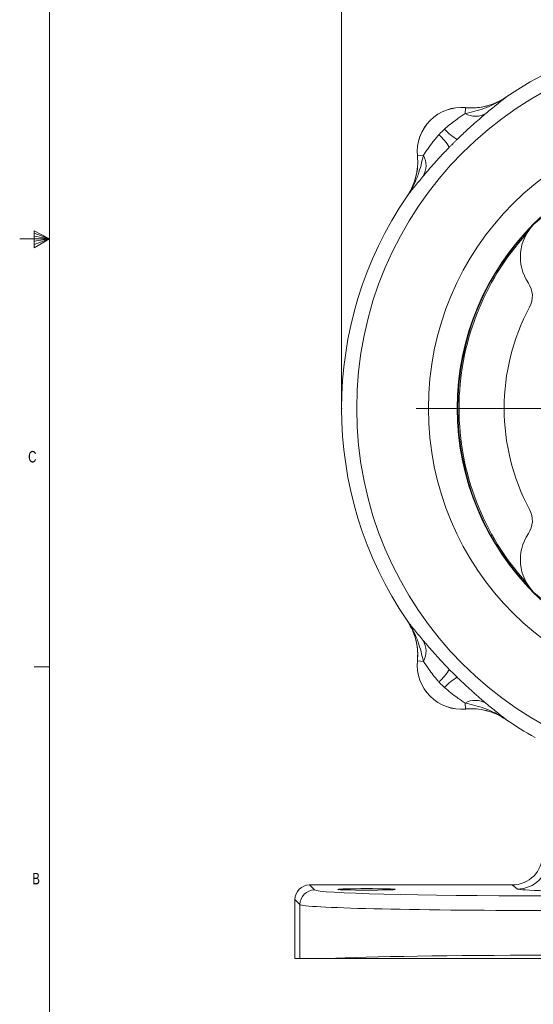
# Model space of a CAD drawing. Header units: inches. Extents: x 0.3 to 33.9, y 0.2 to 21.6.
# Tile 2 of 23: x 0.3 to 4.5, y 4.7 to 12.7. Entities that reach past the tile are written whole.
import ezdxf

# ---------------------------------------------------------------- set-up
doc = ezdxf.new("R2010")
doc.units = ezdxf.units.IN
doc.header["$MEASUREMENT"] = 0
doc.header["$PDSIZE"] = -1
doc.layers.add('SLD-0', color=7, linetype='Continuous', lineweight=15)
doc.styles.add('SLDTEXTSTYLE0', font='TXT', dxfattribs={"width": 0.75})
doc.dimstyles.new('SLDDIMSTYLE0', dxfattribs={"dimtxt": 0.25, "dimasz": 0.13, "dimexe": 0, "dimexo": 0.0625, "dimgap": 0.0625, "dimtad": 0, "dimtih": 1, "dimtoh": 1, "dimrnd": 1e-09, "dimzin": 12, "dimdsep": 46, "dimtxsty": 'SLDTEXTSTYLE0', "dimsah": 1, "dimcen": 0.09, "dimadec": 0, "dimazin": 3, "dimtfac": 1, "dimtofl": 0, "dimtmove": 0, "dimatfit": 3, "dimfxl": 1, "dimfrac": 2, "dimtolj": 1, "dimtzin": 12, "dimarcsym": 0})

# ---------------------------------------------------------------- blocks, each defined once
blk = doc.blocks.new('_D')
at = {"layer": 'SLD-0'}
for p, q in [((2.9131, 9.5745), (2.9131, 14.5406)), ((5.9931, 12.0447), (5.9931, 14.5406)), ((2.9131, 14.4156), (3.9268, 14.4156)), ((4.0663, 14.4524), (4.0155, 14.4524)), ((4.0155, 14.4524), (4.0155, 14.0555)), ((4.8398, 14.4524), (4.8906, 14.4524)), ((4.8906, 14.4524), (4.8906, 14.0555)), ((5.9931, 14.4156), (4.9793, 14.4156)), ((4.0155, 14.0555), (4.0663, 14.0555)), ((4.8906, 14.0555), (4.8398, 14.0555))]:
    blk.add_line(p, q, dxfattribs=at)
for points in [[(2.9131, 14.4156), (3.0431, 14.3956), (3.0431, 14.4356)], [(5.9931, 14.4156), (5.8631, 14.4356), (5.8631, 14.3956)]]:
    blk.add_solid(points, dxfattribs=at)
at = {"layer": 'SLD-0', "char_height": 0.25, "attachment_point": 1, "style": 'SLDTEXTSTYLE0'}
for s, insert in [('3.08', (4.0282, 14.8254, 0.0039)), ('78.2', (4.1298, 14.3778, 0.0039))]:
    blk.add_mtext(s, dxfattribs=dict(at, insert=insert))
blk = doc.blocks.new('SW_CENTERMARKSYMBOL_0')
at = {"layer": 'SLD-0', "color": 0}
for p, q in [((0, 0.2), (0, 2.4701)), ((0, 0), (0, 0.1)), ((-0.2, 0), (-2.4701, 0)), ((0, 0), (-0.1, 0)), ((0, 0), (0, -0.1)), ((0, 0), (0.1, 0)), ((0.2, 0), (2.4701, 0)), ((0, -0.2), (0, -2.4701))]:
    blk.add_line(p, q, dxfattribs=at)

msp = doc.modelspace()

# ---------------------------------------------------------------- linework, layer by layer
at = {"color": 7, "linetype": 'Continuous', "lineweight": 0}
for p, q in [((0.5229, 21.4106), (0.5229, 0.4106)), ((0.3989, 10.9761), (0.3989, 10.8373)), ((0.5229, 10.9106), (0.3989, 10.9761)), ((0.3989, 10.9577), (0.5229, 10.9106)), ((0.5229, 10.9106), (0.2798, 10.9106)), ((0.3989, 10.9337), (0.5229, 10.9106)), ((0.3989, 10.8373), (0.5229, 10.9106)), ((0.3989, 10.8646), (0.5229, 10.9106)), ((0.3989, 10.8914), (0.5229, 10.9106)), ((0.5229, 7.4106), (0.3979, 7.4106))]:
    msp.add_line(p, q, dxfattribs=at)
at = {"color": 7, "linetype": 'Continuous', "lineweight": 15}
for p, q in [((4.2569, 12.0686), (4.2481, 12.0629)), ((4.2569, 12.0686), (4.257, 12.0683)), ((3.9229, 11.9349), (3.9275, 11.9836)), ((3.9275, 11.9836), (3.9275, 11.9839)), ((3.5337, 11.5901), (3.534, 11.5901)), ((3.5827, 11.5947), (3.534, 11.5901)), ((3.4493, 11.2606), (3.449, 11.2607)), ((3.449, 7.7884), (3.4493, 7.7885)), ((3.449, 7.7884), (3.4547, 7.7796)), ((3.534, 7.459), (3.5337, 7.459)), ((3.5827, 7.4543), (3.534, 7.459)), ((3.9229, 7.1142), (3.9275, 7.0655)), ((3.9275, 7.0652), (3.9275, 7.0655)), ((4.257, 6.9808), (4.2569, 6.9805)), ((2.6514, 5.6262), (2.692, 5.5855)), ((2.6514, 5.6262), (4.3081, 5.6262)), ((4.3525, 5.5929), (4.3081, 5.6262)), ((2.5721, 5.4656), (2.5314, 5.5062)), ((2.5314, 5.0249), (2.5314, 5.5062)), ((2.5721, 5.0249), (2.5721, 5.4656)), ((2.5721, 5.0249), (2.5314, 5.0249)), ((2.7973, 5.0249), (2.5721, 5.0249))]:
    msp.add_line(p, q, dxfattribs=at)
for radius in [2.9561, 2.3701, 2.1338]:
    msp.add_circle((5.9931, 9.5245), radius, dxfattribs=at)
for centre, radius, start, end in [((5.9931, 9.5245), 3.08, 55.68866, 124.31134), ((3.8931, 11.6245), 0.361, 84.52223, 185.47777), ((3.8931, 11.6245), 0.3607, 84.51489, 185.48511), ((4.0066, 12.0854), 0.1722, 240.90304, 301.45399), ((3.4225, 11.4406), 0.4311, 30.49936, 48.25232), ((4.077, 12.0951), 0.4311, 221.74768, 239.50064), ((3.4322, 11.511), 0.1722, 328.54601, 29.09696), ((5.9931, 9.5245), 3.08, 145.68866, 214.31134), ((4.7556, 10.762), 0.38, 55.86943, 214.13057), ((5.9931, 9.5245), 2.1191, 137.68886, 180), ((4.2838, 10.4422), 0.19, 331.77076, 34.13057), ((5.9931, 9.5245), 1.75, 151.77076, 208.22924), ((5.9931, 9.5245), 2.1191, 180, 222.31114), ((4.2838, 8.6069), 0.19, 325.86943, 28.22924), ((4.7556, 8.2871), 0.38, 145.86943, 304.13057), ((3.4322, 7.5381), 0.1722, 330.90304, 31.45399), ((3.8931, 7.4245), 0.361, 174.52223, 275.47777), ((3.8931, 7.4245), 0.3607, 174.51489, 275.48511), ((3.4225, 7.6085), 0.4311, 311.74768, 329.50064), ((4.077, 6.9539), 0.4311, 120.49936, 138.25232), ((4.0066, 6.9637), 0.1722, 58.54601, 119.09696), ((5.9931, 9.5245), 3.08, 235.68866, 240.92686), ((4.3522, 5.8431), 0.2501, 270.06892, 359.94636), ((2.6921, 5.4655), 0.1201, 90.04597, 179.95403)]:
    msp.add_arc(centre, radius, start, end, dxfattribs=at)
at = {"color": 8, "linetype": 'Continuous', "lineweight": 15}
msp.add_arc((5.9931, 9.5245), 2.129, 135.79951, 224.20049, dxfattribs=at)
at = {"color": 7, "linetype": 'Continuous', "lineweight": 15}
for centre, major_axis, ratio, start_param, end_param in [((4.3079, 5.8763), (0.2002, -0.1501), 0.999049, 5.356262, 6.926144), ((2.6514, 5.5062), (-0.0849, 0.0849), 0.999315, 5.49813, 7.068241), ((4.5714, 5.5868), (1.88, 0), 0.026186, 3.167773, 4.712389), ((5.102, 5.5936), (0.75, 0), 0.026186, 3.176499, 4.712389), ((4.5714, 5.4669), (2, 0), 0.024615, 3.167773, 4.712389), ((4.5714, 5.0022), (2, 0), 0.024615, 1.570796, 2.661649)]:
    msp.add_ellipse(centre, major_axis=major_axis, ratio=ratio, start_param=start_param, end_param=end_param, dxfattribs=at)
msp.add_ellipse((3.1181, 5.5902), major_axis=(0.2344, 0), ratio=0.026186, dxfattribs=at)
for points, knots in [([(3.9229, 11.9349), (3.9765, 11.9476), (4.0608, 11.9676), (4.1723, 12.0151), (4.2291, 12.0487), (4.2568, 12.0681), (4.257, 12.0683)], [0, 0, 0, 0, 0.458943, 0.721865, 0.99767, 1, 1, 1, 1]), ([(3.9275, 11.9836), (3.956, 11.9823), (4.0139, 11.9796), (4.0994, 11.9947), (4.1824, 12.0227), (4.2319, 12.0529), (4.257, 12.0683)], [0, 0, 0, 0, 0.246206, 0.499999, 0.746205, 1, 1, 1, 1]), ([(4.229, 12.0515), (4.2068, 12.0394), (4.1596, 12.0137), (4.0833, 11.9916), (4.0043, 11.98), (3.9533, 11.9826), (3.9275, 11.9839)], [0, 0, 0, 0, 0.241066, 0.513053, 0.753661, 1, 1, 1, 1]), ([(4.257, 12.0683), (4.2569, 12.0682), (4.2443, 12.0586), (4.2193, 12.0391), (4.1688, 11.9989), (4.1253, 11.9626), (4.0964, 11.9385)], [0, 0, 0, 0, 0.002547, 0.254971, 0.506602, 1, 1, 1, 1]), ([(3.7553, 11.8081), (3.7588, 11.8112), (3.777, 11.8277), (3.8119, 11.8562), (3.8551, 11.8879), (3.8931, 11.9145), (3.9129, 11.9281), (3.9229, 11.9349)], [0, 0, 0, 0, 0.06151, 0.327969, 0.600279, 0.797253, 1, 1, 1, 1]), ([(4.0964, 11.9385), (4.0822, 11.9264), (4.0533, 11.9019), (3.9976, 11.8534), (3.9316, 11.7942), (3.883, 11.7475), (3.8582, 11.7237)], [0, 0, 0, 0, 0.21336, 0.43352, 0.711269, 1, 1, 1, 1]), ([(3.5827, 11.5947), (3.5893, 11.6044), (3.6029, 11.6241), (3.6245, 11.6551), (3.6455, 11.684), (3.6654, 11.7103), (3.6866, 11.7366), (3.7019, 11.7537), (3.7095, 11.7623)], [0, 0, 0, 0, 0.196553, 0.399577, 0.546778, 0.695321, 0.847205, 1, 1, 1, 1]), ([(3.7095, 11.7623), (3.7132, 11.7662), (3.7205, 11.7741), (3.7319, 11.7857), (3.7435, 11.7971), (3.7514, 11.8044), (3.7553, 11.8081)], [0, 0, 0, 0, 0.249854, 0.5, 0.749854, 1, 1, 1, 1]), ([(3.8582, 11.7237), (3.8528, 11.7184), (3.842, 11.7078), (3.8259, 11.6918), (3.8098, 11.6756), (3.7992, 11.6648), (3.7939, 11.6594)], [0, 0, 0, 0, 0.249819, 0.5, 0.74982, 1, 1, 1, 1]), ([(3.7939, 11.6594), (3.7894, 11.6547), (3.7639, 11.6285), (3.718, 11.5798), (3.6634, 11.5192), (3.6161, 11.4648), (3.5916, 11.4358), (3.5791, 11.4212)], [0, 0, 0, 0, 0.054789, 0.306864, 0.566571, 0.779999, 1, 1, 1, 1]), ([(3.5337, 11.5901), (3.5344, 11.5816), (3.5372, 11.5456), (3.5345, 11.4807), (3.5176, 11.4009), (3.4895, 11.3261), (3.4626, 11.2827), (3.449, 11.2607)], [0, 0, 0, 0, 0.073245, 0.312639, 0.558976, 0.776893, 1, 1, 1, 1]), ([(3.4493, 11.2606), (3.4495, 11.2608), (3.4689, 11.2885), (3.5025, 11.3453), (3.55, 11.4568), (3.57, 11.5411), (3.5827, 11.5947)], [0, 0, 0, 0, 0.00233, 0.278135, 0.541057, 1, 1, 1, 1]), ([(3.4493, 11.2606), (3.4512, 11.2634), (3.4685, 11.289), (3.4969, 11.3417), (3.5237, 11.4214), (3.5379, 11.5054), (3.5353, 11.5616), (3.534, 11.5901)], [0, 0, 0, 0, 0.028662, 0.26802, 0.51433, 0.753688, 1, 1, 1, 1]), ([(3.5791, 11.4212), (3.555, 11.3923), (3.5187, 11.3488), (3.4785, 11.2983), (3.459, 11.2733), (3.4494, 11.2607), (3.4493, 11.2606)], [0, 0, 0, 0, 0.493398, 0.745029, 0.997453, 1, 1, 1, 1]), ([(3.4493, 7.7885), (3.4494, 7.7883), (3.459, 7.7758), (3.4785, 7.7508), (3.5187, 7.7003), (3.555, 7.6568), (3.5791, 7.6279)], [0, 0, 0, 0, 0.002547, 0.254971, 0.506602, 1, 1, 1, 1]), ([(3.5827, 7.4543), (3.57, 7.508), (3.55, 7.5923), (3.5025, 7.7038), (3.4689, 7.7606), (3.4495, 7.7882), (3.4493, 7.7885)], [0, 0, 0, 0, 0.458943, 0.721865, 0.99767, 1, 1, 1, 1]), ([(3.534, 7.459), (3.5353, 7.4873), (3.538, 7.5446), (3.5232, 7.6298), (3.4953, 7.7132), (3.4648, 7.7631), (3.4493, 7.7885)], [0, 0, 0, 0, 0.243914, 0.495196, 0.743693, 1, 1, 1, 1]), ([(3.4661, 7.7605), (3.4782, 7.7383), (3.5039, 7.691), (3.526, 7.6148), (3.5376, 7.5358), (3.535, 7.4848), (3.5337, 7.459)], [0, 0, 0, 0, 0.241066, 0.513053, 0.753661, 1, 1, 1, 1]), ([(3.5791, 7.6279), (3.5912, 7.6137), (3.6157, 7.5848), (3.6642, 7.5291), (3.7234, 7.4631), (3.7701, 7.4145), (3.7939, 7.3897)], [0, 0, 0, 0, 0.21336, 0.43352, 0.711269, 1, 1, 1, 1]), ([(3.7095, 7.2868), (3.7064, 7.2902), (3.6899, 7.3085), (3.6615, 7.3433), (3.6206, 7.399), (3.5968, 7.4337), (3.5827, 7.4543)], [0, 0, 0, 0, 0.061603, 0.328469, 0.601193, 1, 1, 1, 1]), ([(3.8582, 7.3254), (3.8629, 7.3209), (3.8783, 7.3059), (3.9046, 7.2808), (3.9372, 7.2504), (3.9697, 7.2207), (3.9998, 7.1939), (4.027, 7.17), (4.0515, 7.1489), (4.075, 7.1288), (4.0893, 7.1167), (4.0964, 7.1106)], [0, 0, 0, 0, 0.054739, 0.180353, 0.306792, 0.436105, 0.566551, 0.672887, 0.779972, 0.889532, 1, 1, 1, 1]), ([(3.9229, 7.1142), (3.9132, 7.1208), (3.8935, 7.1343), (3.8542, 7.1619), (3.8067, 7.1964), (3.7726, 7.226), (3.7553, 7.241)], [0, 0, 0, 0, 0.1966595, 0.3997936, 0.695378, 1, 1, 1, 1]), ([(4.257, 6.9808), (4.2568, 6.981), (4.2291, 7.0004), (4.1723, 7.034), (4.0608, 7.0815), (3.9765, 7.1015), (3.9229, 7.1142)], [0, 0, 0, 0, 0.00233, 0.278135, 0.541057, 1, 1, 1, 1]), ([(4.0964, 7.1106), (4.1253, 7.0865), (4.1688, 7.0502), (4.2193, 7.01), (4.2443, 6.9905), (4.2569, 6.9809), (4.257, 6.9808)], [0, 0, 0, 0, 0.493398, 0.745029, 0.997453, 1, 1, 1, 1]), ([(4.257, 6.9808), (4.2556, 6.9817), (4.2314, 6.9982), (4.1805, 7.0263), (4.1003, 7.0543), (4.0148, 7.0694), (3.9569, 7.0668), (3.9275, 7.0655)], [0, 0, 0, 0, 0.014322, 0.253699, 0.500028, 0.74622, 1, 1, 1, 1]), ([(4.2569, 6.9805), (4.2326, 6.9954), (4.1832, 7.0257), (4.101, 7.0536), (4.0148, 7.0691), (3.9569, 7.0665), (3.9275, 7.0652)], [0, 0, 0, 0, 0.246215, 0.500001, 0.746214, 1, 1, 1, 1]), ([(4.5714, 5.0249), (4.4912, 5.0249), (4.3554, 5.0249), (4.1663, 5.0249), (4.0028, 5.0249), (3.8417, 5.0249), (3.686, 5.0249), (3.538, 5.0249), (3.3973, 5.0249), (3.2636, 5.0249), (3.1091, 5.0249), (2.9438, 5.0249), (2.8462, 5.0249), (2.7973, 5.0249)], [0, 0, 0, 0, 0.110343, 0.186865, 0.263387, 0.342134, 0.42088, 0.49737, 0.573861, 0.652591, 0.731321, 0.865661, 1, 1, 1, 1])]:
    msp.add_open_spline(points, degree=3, knots=knots, dxfattribs=at)
for points in [[(3.7939, 7.3897), (3.8045, 7.3789), (3.8258, 7.3572), (3.8474, 7.336), (3.8582, 7.3254)], [(3.7553, 7.241), (3.7475, 7.2484), (3.7317, 7.2632), (3.7169, 7.2789), (3.7095, 7.2868)]]:
    msp.add_open_spline(points, degree=3, dxfattribs=at)
at = {"layer": 'SLD-0'}
msp.add_point((2.9131, 9.5245), dxfattribs=at)

# ---------------------------------------------------------------- block references
msp.add_blockref('SW_CENTERMARKSYMBOL_0', (5.9931, 9.5245), dxfattribs=at)

# ---------------------------------------------------------------- texts
at = {"color": 7, "linetype": 'Continuous', "lineweight": 0, "char_height": 0.0938, "attachment_point": 1, "style": 'SLDTEXTSTYLE0'}
for s, insert in [('C', (0.3492, 9.1757)), ('B', (0.3826, 5.725))]:
    msp.add_mtext(s, dxfattribs=dict(at, insert=insert))

# ---------------------------------------------------------------- dimensions: what is measured, and where the dimension line sits
at = {"layer": 'SLD-0'}
dim = msp.add_linear_dim(base=(5.9931, 14.4156), p1=(2.9131, 9.5245), p2=(5.9931, 11.9947), dimstyle='SLDDIMSTYLE0', dxfattribs=at)
dim.commit()
dim.dimension.update_dxf_attribs({"geometry": '_D', "text_midpoint": (4.4531, 14.4156), "dimtype": 160})

doc.saveas('drawing.dxf')
